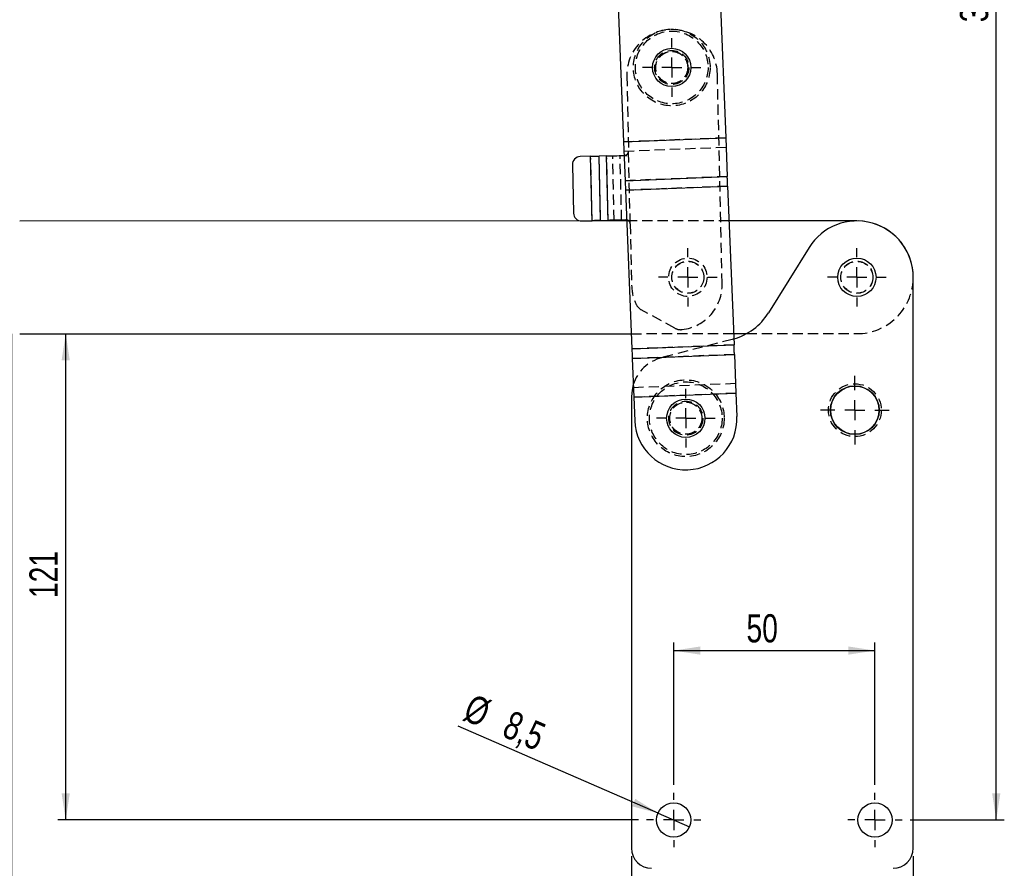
# Model space of a CAD drawing. Extents: x 66 to 759, y 83 to 592.
# Tile 10 of 23: x 188 to 433, y 209 to 420. Entities that reach past the tile are written whole.
import ezdxf

# ---------------------------------------------------------------- set-up
doc = ezdxf.new("R2010")
doc.units = 0
doc.header["$LTSCALE"] = 2
doc.linetypes.add('HIDDEN', pattern=[1.905, 1.27, -0.635])
doc.layers.get('0').update_dxf_attribs({"linetype": 'CONTINUOUS'})
doc.styles.add('SLDTEXTSTYLE0', font='TXT', dxfattribs={"width": 0.75})
doc.dimstyles.new('SLDDIMSTYLE0', dxfattribs={"dimtxt": 7, "dimasz": 6.604, "dimexe": 0, "dimexo": 0.0625, "dimgap": 1.75, "dimtad": 1, "dimdec": 0, "dimrnd": 1e-09, "dimzin": 12, "dimtxsty": 'SLDTEXTSTYLE0', "dimsah": 1, "dimcen": 0.09, "dimazin": 3, "dimtfac": 1, "dimtofl": 0, "dimtmove": 0, "dimatfit": 3, "dimtolj": 1, "dimtzin": 12})
doc.dimstyles.new('SLDDIMSTYLE1', dxfattribs={"dimtxt": 7, "dimasz": 6.604, "dimexe": 0, "dimexo": 0.0625, "dimgap": 1.75, "dimtad": 1, "dimdec": 1, "dimrnd": 1e-09, "dimzin": 12, "dimtxsty": 'SLDTEXTSTYLE0', "dimsah": 1, "dimcen": 0.09, "dimazin": 3, "dimtfac": 1, "dimtdec": 1, "dimtofl": 0, "dimtmove": 0, "dimatfit": 3, "dimtolj": 1, "dimtzin": 12})
doc.dimstyles.new('SLDDIMSTYLE2', dxfattribs={"dimtxt": 7, "dimasz": 6.604, "dimexe": 0, "dimexo": 0.0625, "dimgap": 1.75, "dimtad": 1, "dimdec": 3, "dimrnd": 1e-09, "dimzin": 12, "dimtxsty": 'SLDTEXTSTYLE0', "dimsah": 1, "dimcen": 0.09, "dimazin": 3, "dimtfac": 1, "dimtdec": 3, "dimtofl": 0, "dimtmove": 0, "dimatfit": 3, "dimtolj": 1, "dimtzin": 12})
doc.dimstyles.new('SLDDIMSTYLE3', dxfattribs={"dimtxt": 7, "dimasz": 6.604, "dimexe": 0, "dimexo": 0.0625, "dimgap": 1.75, "dimtad": 1, "dimdec": 3, "dimrnd": 1e-09, "dimzin": 12, "dimtxsty": 'SLDTEXTSTYLE0', "dimblk1": 'NONE', "dimsah": 1, "dimcen": 0, "dimazin": 3, "dimtfac": 1, "dimtdec": 3, "dimtmove": 0, "dimatfit": 3, "dimtolj": 1, "dimtzin": 12})

# ---------------------------------------------------------------- blocks, each defined once
blk = doc.blocks.new('_D')
at = {"color": 179, "linetype": 'CONTINUOUS'}
for p, q in [((190.4, 341.79), (201.84, 341.79)), ((199.84, 221), (199.84, 341.79)), ((342.15, 221), (197.84, 221))]:
    blk.add_line(p, q, dxfattribs=at)
for points in [[(199.84, 341.79), (198.82, 335.18), (200.85, 335.18)], [(199.84, 221), (200.85, 227.6), (198.82, 227.6)]]:
    blk.add_solid(points, dxfattribs=at)
at = {"color": 179, "linetype": 'CONTINUOUS', "insert": (190.82, 276.11, 0.1), "char_height": 7, "attachment_point": 1, "rotation": 90, "style": 'SLDTEXTSTYLE0'}
blk.add_mtext('121', dxfattribs=at)
blk = doc.blocks.new('_D_1')
at = {"color": 179, "linetype": 'CONTINUOUS'}
for p, q in [((186.4, 341.79), (186.4, 187)), ((340.4, 212), (340.4, 187)), ((340.4, 189), (186.4, 189))]:
    blk.add_line(p, q, dxfattribs=at)
for points in [[(186.4, 189), (193.01, 187.98), (193.01, 190.01)], [(340.4, 189), (333.79, 190.01), (333.79, 187.98)]]:
    blk.add_solid(points, dxfattribs=at)
at = {"color": 179, "linetype": 'CONTINUOUS', "insert": (252.4, 198.02, 0.1), "char_height": 7, "attachment_point": 1, "style": 'SLDTEXTSTYLE0'}
blk.add_mtext('154', dxfattribs=at)
blk = doc.blocks.new('_D_2')
at = {"color": 179, "linetype": 'CONTINUOUS'}
for p, q in [((340.4, 212), (340.4, 187)), ((410.4, 212), (410.4, 187)), ((410.4, 189), (340.4, 189))]:
    blk.add_line(p, q, dxfattribs=at)
for points in [[(340.4, 189), (347, 187.98), (347, 190.01)], [(410.4, 189), (403.79, 190.01), (403.79, 187.98)]]:
    blk.add_solid(points, dxfattribs=at)
at = {"color": 179, "linetype": 'CONTINUOUS', "insert": (366.31, 198.02, 0.1), "char_height": 7, "attachment_point": 1, "style": 'SLDTEXTSTYLE0'}
blk.add_mtext('70', dxfattribs=at)
blk = doc.blocks.new('_D_3')
at = {"color": 179, "linetype": 'CONTINUOUS'}
for p, q in [((186.4, 341.79), (186.4, 168.68)), ((410.4, 212), (410.4, 168.68)), ((410.4, 170.68), (186.4, 170.68))]:
    blk.add_line(p, q, dxfattribs=at)
for points in [[(186.4, 170.68), (193.01, 169.66), (193.01, 171.69)], [(410.4, 170.68), (403.79, 171.69), (403.79, 169.66)]]:
    blk.add_solid(points, dxfattribs=at)
at = {"color": 179, "linetype": 'CONTINUOUS', "insert": (286.9, 179.7, 0.1), "char_height": 7, "attachment_point": 1, "style": 'SLDTEXTSTYLE0'}
blk.add_mtext('224', dxfattribs=at)
blk = doc.blocks.new('_D_4')
at = {"color": 179, "linetype": 'CONTINUOUS'}
for p, q in [((342.65, 591.68), (433.03, 591.68)), ((431.03, 221), (431.03, 591.68)), ((409.65, 221), (433.03, 221))]:
    blk.add_line(p, q, dxfattribs=at)
for points in [[(431.03, 591.68), (430.01, 585.07), (432.05, 585.07)], [(431.03, 221), (432.05, 227.6), (430.01, 227.6)]]:
    blk.add_solid(points, dxfattribs=at)
at = {"color": 179, "linetype": 'CONTINUOUS', "insert": (422.01, 419.17, 0.1), "char_height": 7, "attachment_point": 1, "rotation": 90, "style": 'SLDTEXTSTYLE0'}
blk.add_mtext('371', dxfattribs=at)
blk = doc.blocks.new('_D_5')
at = {"color": 179, "linetype": 'CONTINUOUS'}
for p, q in [((350.9, 229.75), (350.9, 265.08)), ((400.9, 229.75), (400.9, 265.08)), ((350.9, 263.08), (400.9, 263.08))]:
    blk.add_line(p, q, dxfattribs=at)
for points in [[(350.9, 263.08), (357.5, 262.07), (357.5, 264.1)], [(400.9, 263.08), (394.29, 264.1), (394.29, 262.07)]]:
    blk.add_solid(points, dxfattribs=at)
at = {"color": 179, "linetype": 'CONTINUOUS', "insert": (368.97, 272.11, 0.1), "char_height": 7, "attachment_point": 1, "style": 'SLDTEXTSTYLE0'}
blk.add_mtext('50', dxfattribs=at)
blk = doc.blocks.new('_D_6')
at = {"color": 179, "linetype": 'CONTINUOUS'}
for q in [(297.38, 244.27), (354.79, 219.3)]:
    blk.add_line((347, 222.69), q, dxfattribs=at)
blk.add_solid([(347, 222.69), (341.35, 226.26), (340.54, 224.39)], dxfattribs=at)
at = {"color": 179, "linetype": 'CONTINUOUS', "char_height": 7, "attachment_point": 1, "rotation": 336.4989, "style": 'SLDTEXTSTYLE0'}
for s, insert in [('%%c', (300.96, 252.5, 0.1)), ('8,5', (310.69, 248.39, 0.1))]:
    blk.add_mtext(s, dxfattribs=dict(at, insert=insert))
blk = doc.blocks.new('_NONE')
blk = doc.blocks.new('SW_CENTERMARKSYMBOL_0')
at = {"color": 0, "linetype": 'CONTINUOUS'}
for p, q in [((0, 5), (0, 7.2625)), ((0, 0), (0, 2.5)), ((-5, 0), (-7.2625, 0)), ((0, 0), (-2.5, 0)), ((0, 0), (0, -2.5)), ((0, 0), (2.5, 0)), ((5, 0), (7.2625, 0)), ((0, -5), (0, -7.2625))]:
    blk.add_line(p, q, dxfattribs=at)
blk = doc.blocks.new('SW_CENTERMARKSYMBOL_1')
at = {"color": 0, "linetype": 'CONTINUOUS'}
for p, q in [((0, 5), (0, 8.5)), ((0, 0), (0, 2.5)), ((-5, 0), (-8.5, 0)), ((0, 0), (-2.5, 0)), ((0, 0), (0, -2.5)), ((0, 0), (2.5, 0)), ((5, 0), (8.5, 0)), ((0, -5), (0, -8.5))]:
    blk.add_line(p, q, dxfattribs=at)
blk = doc.blocks.new('SW_CENTERMARKSYMBOL_2')
at = {"color": 0, "linetype": 'CONTINUOUS'}
for p, q in [((0, 5), (0, 7.2625)), ((0, 0), (0, 2.5)), ((-5, 0), (-7.2625, 0)), ((0, 0), (-2.5, 0)), ((0, 0), (0, -2.5)), ((0, 0), (2.5, 0)), ((5, 0), (7.2625, 0)), ((0, -5), (0, -7.2625))]:
    blk.add_line(p, q, dxfattribs=at)
blk = doc.blocks.new('SW_CENTERMARKSYMBOL_3')
at = {"color": 0, "linetype": 'CONTINUOUS'}
for p, q in [((0, 5), (0, 7.2625)), ((0, 0), (0, 2.5)), ((-5, 0), (-7.2625, 0)), ((0, 0), (-2.5, 0)), ((0, 0), (0, -2.5)), ((0, 0), (2.5, 0)), ((5, 0), (7.2625, 0)), ((0, -5), (0, -7.2625))]:
    blk.add_line(p, q, dxfattribs=at)
blk = doc.blocks.new('SW_CENTERMARKSYMBOL_7')
at = {"color": 0, "linetype": 'CONTINUOUS'}
for p, q in [((0, 5), (0, 7.2625)), ((0, 0), (0, 2.5)), ((-5, 0), (-7.2625, 0)), ((0, 0), (-2.5, 0)), ((0, 0), (0, -2.5)), ((0, 0), (2.5, 0)), ((5, 0), (7.2625, 0)), ((0, -5), (0, -7.2625))]:
    blk.add_line(p, q, dxfattribs=at)
blk = doc.blocks.new('SW_CENTERMARKSYMBOL_8')
at = {"color": 0, "linetype": 'CONTINUOUS'}
for p, q in [((0, 5), (0, 6.75)), ((0, 0), (0, 2.5)), ((-5, 0), (-6.75, 0)), ((0, 0), (-2.5, 0)), ((0, 0), (0, -2.5)), ((0, 0), (2.5, 0)), ((5, 0), (6.75, 0)), ((0, -5), (0, -6.75))]:
    blk.add_line(p, q, dxfattribs=at)
blk = doc.blocks.new('SW_CENTERMARKSYMBOL_9')
at = {"color": 0, "linetype": 'CONTINUOUS'}
for p, q in [((0, 5), (0, 6.75)), ((0, 0), (0, 2.5)), ((-5, 0), (-6.75, 0)), ((0, 0), (-2.5, 0)), ((0, 0), (0, -2.5)), ((0, 0), (2.5, 0)), ((5, 0), (6.75, 0)), ((0, -5), (0, -6.75))]:
    blk.add_line(p, q, dxfattribs=at)

msp = doc.modelspace()

# ---------------------------------------------------------------- linework, layer by layer
at = {"color": 7, "linetype": 'CONTINUOUS'}
for p, q in [((336.644223, 434.081055), (338.434545, 389.432583)), ((362.023826, 435.09873), (363.814149, 390.45026)), ((338.434545, 389.432583), (363.814149, 390.45026)), ((338.434742, 389.427588), (363.814349, 390.445264)), ((338.434742, 389.427588), (338.820653, 379.803489)), ((363.814349, 390.445264), (364.200257, 380.821165)), ((330.252362, 385.855058), (327.679665, 385.795916)), ((330.620082, 369.859284), (330.252362, 385.855058)), ((334.224032, 385.946361), (332.373121, 385.903811)), ((332.740845, 369.908038), (332.373121, 385.903811)), ((334.591752, 369.950588), (334.224032, 385.946361)), ((325.726157, 383.750478), (326.001947, 371.753648)), ((338.820653, 379.803489), (364.200257, 380.821165)), ((338.916009, 377.425401), (364.295614, 378.443076)), ((338.916009, 377.425401), (340.496579, 338.007953)), ((364.295614, 378.443076), (365.876182, 339.025628)), ((339.221747, 369.80069), (188.400881, 369.78621)), ((328.047385, 369.800141), (330.620082, 369.859284)), ((332.740845, 369.908038), (334.591752, 369.950588)), ((339.215325, 369.960853), (338.894305, 370.049498)), ((396.400887, 369.80618), (364.64206, 369.803131)), ((384.522499, 363.203623), (374.417837, 346.976303)), ((410.396879, 213.997789), (410.396879, 355.80618)), ((188.403578, 341.78621), (340.34449, 341.800798)), ((365.764805, 341.803238), (368.988633, 341.803549)), ((340.496579, 338.007953), (365.876182, 339.025628)), ((340.591935, 335.629866), (365.971539, 336.64754)), ((340.591935, 335.629866), (340.977842, 326.005764)), ((365.971539, 336.64754), (366.357448, 327.023443)), ((340.396879, 326.152228), (340.396879, 213.997789)), ((340.977842, 326.005764), (366.357448, 327.023443)), ((340.978043, 326.000769), (366.357648, 327.018444)), ((340.978043, 326.000769), (341.211883, 320.169054)), ((366.357648, 327.018444), (366.591489, 321.186729))]:
    msp.add_line(p, q, dxfattribs=at)
at = {"color": 7, "linetype": 'HIDDEN'}
for p, q in [((362.940206, 354.247962), (361.74281, 406.334203)), ((339.248752, 405.817092), (339.679679, 387.072044)), ((363.814149, 390.45026), (338.434545, 389.432583)), ((363.814349, 390.445264), (338.434742, 389.427588)), ((363.909505, 388.07217), (338.529901, 387.054496)), ((340.093365, 369.076799), (339.679679, 387.072044)), ((330.620082, 369.859284), (330.252362, 385.855058)), ((332.740845, 369.908038), (332.373121, 385.903811)), ((334.591752, 369.950588), (334.224032, 385.946361)), ((336.098713, 369.985231), (335.73099, 385.981005)), ((337.949624, 370.027781), (337.5819, 386.023555)), ((338.526582, 386.045272), (339.247403, 386.061842)), ((364.200257, 380.821165), (338.820653, 379.803489)), ((364.295414, 378.448072), (338.915808, 377.430396)), ((364.295614, 378.443076), (338.916009, 377.425401)), ((338.894305, 370.049498), (339.615127, 370.066069)), ((364.64206, 369.803131), (339.221747, 369.80069)), ((340.093365, 369.076799), (340.44615, 353.730854)), ((351.18732, 343.160588), (342.846652, 347.723769)), ((340.34449, 341.800798), (365.764805, 341.803238)), ((365.449072, 340.385201), (347.887288, 335.832205)), ((365.817633, 340.485778), (365.449072, 340.385201)), ((368.988633, 341.803549), (396.403575, 341.806181)), ((365.876182, 339.025628), (340.496579, 338.007953)), ((365.876383, 339.020632), (340.496776, 338.002958)), ((365.971539, 336.64754), (340.591935, 335.629866)), ((366.262291, 329.396535), (340.882687, 328.37886)), ((366.357448, 327.023443), (340.977842, 326.005764)), ((366.357648, 327.018444), (340.978043, 326.000769))]:
    msp.add_line(p, q, dxfattribs=at)
at = {"color": 7, "linetype": 'CONTINUOUS', "flags": 128}
for points in [[(363.814349, 390.445264), (363.814326, 390.44584), (363.814301, 390.446436), (363.814277, 390.447049), (363.814252, 390.447674), (363.814226, 390.44831), (363.814201, 390.448956), (363.814175, 390.449606), (363.814149, 390.45026)], [(330.252362, 385.855058), (330.546336, 385.861816), (330.837478, 385.868509), (331.122985, 385.875072), (331.400109, 385.881443), (331.666177, 385.88756), (331.918632, 385.893364), (332.155039, 385.898799), (332.373121, 385.903811)], [(334.224032, 385.946361), (334.674229, 385.95671), (335.155895, 385.967784), (335.666013, 385.979511), (336.20139, 385.991819), (336.758682, 386.004631), (337.334392, 386.017865), (337.924925, 386.03144), (338.526582, 386.045272)], [(338.820653, 379.803489), (338.831657, 379.529004), (338.843027, 379.245511), (338.854706, 378.954224), (338.866649, 378.65639), (338.878804, 378.353285), (338.891117, 378.046206), (338.903537, 377.736469), (338.916009, 377.425401)], [(364.295614, 378.443076), (364.283141, 378.754146), (364.270721, 379.063882), (364.258408, 379.370961), (364.246253, 379.674066), (364.234311, 379.971899), (364.222631, 380.263187), (364.211264, 380.54668), (364.200257, 380.821165)], [(332.740845, 369.908038), (332.522759, 369.903024), (332.286356, 369.89759), (332.0339, 369.891786), (331.767829, 369.88567), (331.490708, 369.879299), (331.205198, 369.872735), (330.914056, 369.866042), (330.620082, 369.859284)], [(338.894305, 370.049498), (338.292649, 370.035667), (337.702116, 370.022091), (337.126402, 370.008856), (336.569113, 369.996045), (336.033733, 369.983737), (335.523618, 369.97201), (335.041949, 369.960937), (334.591752, 369.950588)], [(340.496579, 338.007953), (340.509051, 337.696884), (340.521471, 337.387148), (340.533783, 337.080069), (340.545939, 336.776965), (340.557878, 336.479131), (340.569561, 336.187843), (340.580927, 335.904349), (340.591935, 335.629866)], [(365.971539, 336.64754), (365.960532, 336.922024), (365.949165, 337.205518), (365.937485, 337.496806), (365.925543, 337.794639), (365.913389, 338.097744), (365.901075, 338.404823), (365.888656, 338.714561), (365.876182, 339.025628)], [(340.852333, 329.135794), (340.532107, 327.791207), (340.396879, 326.152228)], [(340.977842, 326.005764), (340.977868, 326.005187), (340.97789, 326.004595), (340.977916, 326.00398), (340.977938, 326.003354), (340.977965, 326.002717), (340.977991, 326.002073), (340.978017, 326.001424), (340.978043, 326.000769)]]:
    msp.add_lwpolyline(points, dxfattribs=at)
at = {"color": 7, "linetype": 'HIDDEN'}
for centre, radius in [((350.403277, 407.924009), 9.525), ((350.403277, 407.924009), 9.025), ((350.403277, 407.924009), 4.25), ((350.403277, 407.924009), 4), ((350.403277, 407.924009), 3.96875), ((354.402231, 355.802148), 4.7625), ((354.402231, 355.802148), 4), ((354.402231, 355.802148), 3.96875), ((396.402231, 355.80618), 4), ((396.402231, 355.80618), 4), ((396.402231, 355.80618), 3.96875), ((353.896879, 320.797795), 9.525), ((353.896879, 320.797795), 9.025), ((395.896879, 322.797795), 6.55), ((353.896879, 320.797795), 4.25), ((353.896879, 320.797795), 4), ((353.896879, 320.797795), 3.96875)]:
    msp.add_circle(centre, radius, dxfattribs=at)
at = {"color": 7, "linetype": 'CONTINUOUS'}
for centre, radius in [((350.403277, 407.924009), 4.7625), ((396.402231, 355.80618), 4.7625), ((395.896879, 322.797795), 6.05), ((395.896879, 322.797795), 6), ((353.896879, 320.797795), 4.7625), ((350.896879, 220.997795), 4.25), ((400.896879, 220.997795), 4.25)]:
    msp.add_circle(centre, radius, dxfattribs=at)
at = {"color": 7, "linetype": 'HIDDEN'}
for centre, radius, start, end in [((350.495782, 406.075646), 11.25, 1.31692404, 181.31692404), ((396.402231, 355.80618), 14, 270.0055011, 358.41569671), ((351.693177, 353.989408), 11.25, 181.31692404, 206.13307638), ((351.693177, 353.989408), 11.25, 276.5007717, 1.31692404), ((344.286546, 350.355633), 3, 206.13307638, 241.31692404), ((352.627214, 345.792453), 3, 241.31692404, 276.5007717), ((350.396879, 326.152227), 10, 104.53427233, 162.64106986)]:
    msp.add_arc(centre, radius, start, end, dxfattribs=at)
at = {"color": 7, "linetype": 'CONTINUOUS'}
for centre, radius, start, end in [((337.347648, 389.387124), 1.087847, 2.13164867, 2.39496826), ((327.725629, 383.796443), 2, 91.31692404, 181.31692404), ((328.001421, 371.799613), 2, 181.31692404, 271.31692404), ((396.402231, 355.80618), 13.994648, 0, 148.08970851), ((396.402231, 355.80618), 14, 358.41569671, 90.0055011), ((361.684687, 354.905165), 14.999999, 285.99358587, 328.08970851), ((366.083339, 327.009961), 0.27444, 1.77130381, 2.81588392), ((353.901687, 320.677892), 12.7, 182.29622598, 2.29622598), ((345.396879, 213.997795), 5, 180, 270), ((405.396879, 213.997795), 5, 270, 0)]:
    msp.add_arc(centre, radius, start, end, dxfattribs=at)
at = {"color": 7, "linetype": 'HIDDEN'}
for points, knots in [([(338.526582, 386.045272), (338.677923, 386.072054), (338.960487, 386.122059), (339.326097, 386.339953), (339.582169, 386.667707), (339.646174, 386.933112), (339.679679, 387.072044)], [0, 0, 0, 0, 0.27601862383, 0.515347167, 0.74629713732, 1, 1, 1, 1]), ([(340.093365, 369.076799), (340.072481, 369.192002), (340.043957, 369.349362), (339.973142, 369.542944), (339.887222, 369.6715), (339.730658, 369.783742), (339.503247, 369.894719), (339.320193, 369.936765), (339.215325, 369.960853)], [0, 0, 0, 0, 0.2553898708, 0.3488459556, 0.4490015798, 0.588068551, 0.7640134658, 1, 1, 1, 1])]:
    msp.add_open_spline(points, degree=3, knots=knots, dxfattribs=at)

# ---------------------------------------------------------------- block references
at = {"color": 179, "linetype": 'CONTINUOUS'}
for name, p in [('SW_CENTERMARKSYMBOL_3', (350.403277, 407.924009)), ('SW_CENTERMARKSYMBOL_7', (354.402231, 355.802148)), ('SW_CENTERMARKSYMBOL_0', (396.402231, 355.80618)), ('SW_CENTERMARKSYMBOL_1', (395.896879, 322.797795)), ('SW_CENTERMARKSYMBOL_2', (353.896879, 320.797795)), ('SW_CENTERMARKSYMBOL_8', (350.896879, 220.997795)), ('SW_CENTERMARKSYMBOL_9', (400.896879, 220.997795))]:
    msp.add_blockref(name, p, dxfattribs=at)

# ---------------------------------------------------------------- dimensions: what is measured, and where the dimension line sits
for base, p1, p2, picture, middle in [((431.030555, 591.676535), (407.646879, 220.997795), (340.653022, 591.676535), '_D_4', (431.030555, 429.776623)), ((199.838773, 341.78621), (344.146879, 220.997795), (188.403576, 341.78621), '_D', (199.838773, 286.71446))]:
    dim = msp.add_linear_dim(base=base, p1=p1, p2=p2, angle=90, dimstyle='SLDDIMSTYLE0', dxfattribs=at)
    dim.commit()
    dim.dimension.update_dxf_attribs({"geometry": picture, "text_midpoint": middle, "dimtype": 160})
for base, p1, p2, dimstyle, picture, middle in [((186.403384, 188.997795), (340.396879, 213.997795), (186.403384, 343.786018), 'SLDDIMSTYLE1', '_D_1', (263.004, 188.997795)), ((186.403384, 170.676543), (410.396879, 213.997795), (186.403384, 343.786018), 'SLDDIMSTYLE1', '_D_3', (297.507032, 170.676543)), ((400.896879, 263.081883), (350.896879, 227.747795), (400.896879, 227.747795), 'SLDDIMSTYLE2', '_D_5', (376.985941, 263.081883)), ((340.396879, 188.997795), (410.396879, 213.997795), (340.396879, 213.997795), 'SLDDIMSTYLE2', '_D_2', (374.324666, 188.997795))]:
    dim = msp.add_linear_dim(base=base, p1=p1, p2=p2, dimstyle=dimstyle, dxfattribs=at)
    dim.commit()
    dim.dimension.update_dxf_attribs({"geometry": picture, "text_midpoint": middle, "dimtype": 160})
dim = msp.add_diameter_dim_2p(p1=(354.794352, 219.303037), p2=(346.999406, 222.692554), dimstyle='SLDDIMSTYLE3', dxfattribs=at)
dim.commit()
dim.dimension.update_dxf_attribs({"geometry": '_D_6', "text_midpoint": (310.436701, 238.591338), "dimtype": 163})

doc.saveas('drawing.dxf')
